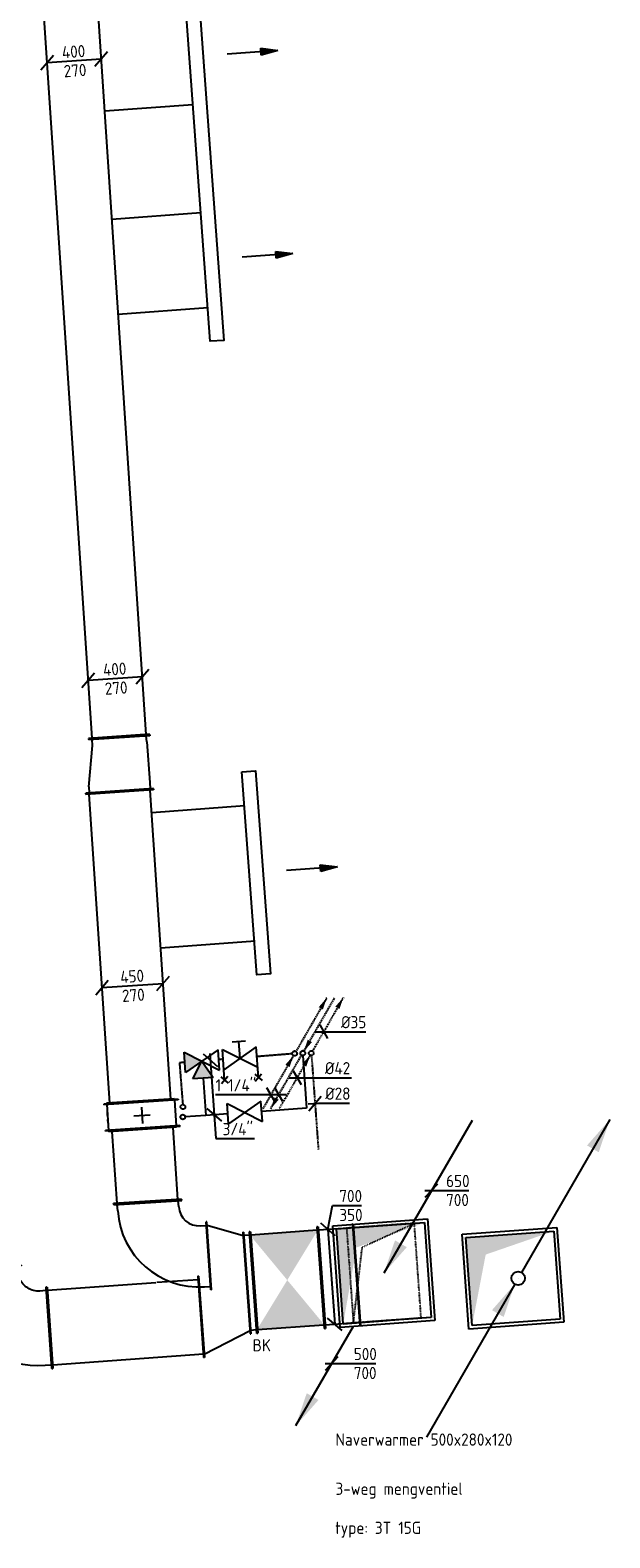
# Model space of a CAD drawing. Header units: millimetres. Extents: x -2770 to 48660, y -299 to 65946.
# Tile 16 of 39: x 30376 to 34645, y 871 to 11974. Entities that reach past the tile are written whole.
import ezdxf
from ezdxf.enums import TextEntityAlignment as Align

# ---------------------------------------------------------------- set-up
doc = ezdxf.new("R2010")
doc.units = ezdxf.units.MM
for name, pattern in [('2322107', [2000, 1000, 1000]), ('2322108', [7, 5, -2]), ('2322108_a', [7, 5, -2]), ('2322109', [10, 5, -2, 1, -2]), ('2322109_a', [10, 5, -2, 1, -2]), ('CENTER2', [28.575, 19.05, -3.175, 3.175, -3.175]), ('SMALL_DASH', [1.5, 0.5, -1])]:
    doc.linetypes.add(name, pattern=pattern)
for name, color, linetype in [('BL$2----', 7, 'Continuous'), ('WL$1----', 4, 'Continuous'), ('WL531---', 5, '2322109'), ('WL561---', 4, 'Continuous'), ('WL561---_AANVOER', 1, '2322107'), ('WL561---_AANVOER_D', 1, 'Continuous'), ('WL561---_RETOUR', 5, '2322108'), ('WL561---_RETOUR_D', 5, 'Continuous'), ('WL570---_RETOUR_D', 4, 'Continuous'), ('WL570---_TOEVOER', 3, 'Continuous'), ('WL570---_TOEVOER_D', 3, 'Continuous'), ('WL570---_TOEVOER_HL', 1, 'CENTER2'), ('WM531---', 1, 'Continuous'), ('WM561---', 1, 'Continuous'), ('WM561---_RETOUR', 1, 'Continuous'), ('WM570---', 1, 'Continuous'), ('WM570---_TOEVOER', 1, 'Continuous')]:
    doc.layers.add(name, color=color, linetype=linetype)
doc.styles.add('BURO-018', font='BUROFONT', dxfattribs={"height": 1.8})
doc.styles.add('STABICAD-018', font='ISOCP.SHX', dxfattribs={"height": 90})
doc.styles.get("Standard").update_dxf_attribs({"font": 'arial.ttf'})

# ---------------------------------------------------------------- blocks, each defined once
blk = doc.blocks.new('*U321')
at = {"linetype": 'Continuous'}
blk.add_hatch(color=0, dxfattribs=at).paths.add_polyline_path([(325, 325), (-325, 325), (-325, -325), (-188, 188)], flags=0)
at = {"color": 0, "linetype": 'Continuous'}
for p, q in [((-350, 350, -3000), (350, 350, -3000)), ((-350, -350, -3000), (-350, 350, -3000)), ((350, 350, -3000), (350, -350, -3000)), ((-325, 325, -3000), (325, 325, -3000)), ((-325, -325, -3000), (-325, 325, -3000)), ((325, 325, -3000), (325, -325, -3000)), ((325, -325, -3000), (-325, -325, -3000)), ((350, -350, -3000), (-350, -350, -3000))]:
    blk.add_line(p, q, dxfattribs=at)
at = {"layer": 'WL$1----', "color": 2, "style": 'STABICAD-018'}
for tag in ['CODE', 'POSITIONCODE', 'SECTIONCODE']:
    blk.add_attdef(tag, (33148, 2335, 3000), '', height=1.8, dxfattribs=at)
blk = doc.blocks.new('*U322')
at = {"linetype": 'Continuous'}
for points in [[(675, 1169), (593, 928), (507, 978)], [(-25, -43), (-107, -285), (-193, -235)]]:
    blk.add_hatch(color=2, dxfattribs=at).paths.add_polyline_path(points, flags=0)
at = {"color": 2, "linetype": 'Continuous'}
for p, q in [((675, 1169, 3000), (25, 43, 3000)), ((-25, -43, 3000), (-675, -1169, 3000))]:
    blk.add_line(p, q, dxfattribs=at)
at = {"color": 0, "linetype": 'Continuous'}
blk.add_line((0, 0), (0, 0, 3000), dxfattribs=at)
blk.add_circle((0, 0, 3000), 50, dxfattribs=at)
at = {"color": 2, "linetype": 'Continuous'}
blk.add_circle((0, 0, 3000), 50, dxfattribs=at)
at = {"layer": 'WL561---', "color": 2, "style": 'STABICAD-018'}
for tag, p in [('POSITIONCODE', (33970, 2933, 1499)), ('SECTIONCODE', (33970, 2933, 1499)), ('CODE', (33970, 2883)), ('FLOORCODE', (34020, 2783))]:
    blk.add_attdef(tag, p, '', height=1.8, dxfattribs=at)
blk = doc.blocks.new('*U327')
at = {"color": 0, "linetype": 'Continuous'}
for p, q in [((-50, -4), (25, 2)), ((-46, -54), (46, 54)), ((25, 2), (255, 2))]:
    blk.add_line(p, q, dxfattribs=at)
at = {"color": 0, "linetype": 'Continuous', "style": 'STABICAD-018'}
blk.add_text('%%c28', height=90, dxfattribs=at).set_placement((75, 27))
at = {"layer": 'BL$2----', "color": 2}
blk.add_attdef('CODE', (32474, 4071), '', height=1.2, dxfattribs=at)
blk = doc.blocks.new('*U323')
at = {"linetype": '2322109'}
blk.add_hatch(color=2, dxfattribs=at).paths.add_polyline_path([(-9, -15), (-37, -100), (-68, -82)], flags=0)
at = {"color": 0, "linetype": '2322109'}
blk.add_line((0, 0), (0, 0, 1), dxfattribs=at)
at = {"color": 2, "linetype": '2322109_a'}
blk.add_line((-9, -15, 1), (-236, -409, 1), dxfattribs=at)
at = {"color": 2, "linetype": '2322109'}
blk.add_circle((0, 0, 1), 17.5, dxfattribs=at)
at = {"layer": 'BL$2----', "color": 2}
for tag in ['POSITIONCODE', 'SECTIONCODE']:
    blk.add_attdef(tag, (32447, 4591, 149), '', height=1.2, dxfattribs=at)
at = {"layer": 'BL$2----', "color": 2, "style": 'STABICAD-018'}
for tag, p in [('CODE', (32447, 4541, -1)), ('FLOORCODE', (32497, 4441, -1))]:
    blk.add_attdef(tag, p, '', height=1.2, dxfattribs=at)
blk = doc.blocks.new('*U324')
at = {"linetype": '2322109'}
blk.add_hatch(color=2, dxfattribs=at).paths.add_polyline_path([(236, 409), (208, 325), (177, 342)], flags=0)
at = {"color": 2, "linetype": '2322109_a'}
blk.add_line((236, 409, 3000), (9, 15, 3000), dxfattribs=at)
at = {"color": 0, "linetype": '2322109'}
blk.add_line((0, 0), (0, 0, 3000), dxfattribs=at)
blk.add_circle((0, 0, 3000), 17.5, dxfattribs=at)
at = {"color": 2, "linetype": '2322109'}
blk.add_circle((0, 0, 3000), 17.5, dxfattribs=at)
at = {"layer": 'BL$2----', "color": 2}
for tag in ['POSITIONCODE', 'SECTIONCODE']:
    blk.add_attdef(tag, (32447, 4591, 1499), '', height=1.2, dxfattribs=at)
at = {"layer": 'BL$2----', "color": 2, "style": 'STABICAD-018'}
for tag, p in [('CODE', (32447, 4541)), ('FLOORCODE', (32497, 4441))]:
    blk.add_attdef(tag, p, '', height=1.2, dxfattribs=at)
blk = doc.blocks.new('*U366')
at = {"linetype": '2322108'}
for points in [[(236, 409), (208, 325), (177, 342)], [(-9, -15), (-37, -100), (-68, -82)]]:
    blk.add_hatch(color=2, dxfattribs=at).paths.add_polyline_path(points, flags=0)
at = {"color": 2, "linetype": '2322108_a'}
for p, q in [((236, 409, 3000), (9, 15, 3000)), ((-9, -15, 3000), (-236, -409, 3000))]:
    blk.add_line(p, q, dxfattribs=at)
at = {"color": 0, "linetype": '2322108'}
blk.add_line((0, 0), (0, 0, 3000), dxfattribs=at)
at = {"color": 2, "linetype": '2322108'}
blk.add_circle((0, 0, 3000), 17.5, dxfattribs=at)
at = {"color": 0, "linetype": '2322108'}
blk.add_arc((0, 0, 3000), 17.5, 60, 180, dxfattribs=at)
at = {"layer": 'WM570---', "color": 2}
for tag in ['POSITIONCODE', 'SECTIONCODE']:
    blk.add_attdef(tag, (32324, 4587, 1499), '', height=1.2, dxfattribs=at)
at = {"layer": 'WM570---', "color": 2, "style": 'STABICAD-018'}
for tag, p in [('CODE', (32324, 4537)), ('FLOORCODE', (32374, 4437))]:
    blk.add_attdef(tag, p, '', height=1.2, dxfattribs=at)
blk = doc.blocks.new('*U365')
at = {"linetype": '2322108'}
for points in [[(9, 15), (37, 100), (68, 82)], [(-236, -409), (-208, -325), (-177, -342)]]:
    blk.add_hatch(color=2, dxfattribs=at).paths.add_polyline_path(points, flags=0)
at = {"color": 2, "linetype": '2322108_a'}
for p, q in [((9, 15, 3000), (236, 409, 3000)), ((-236, -409, 3000), (-9, -15, 3000))]:
    blk.add_line(p, q, dxfattribs=at)
at = {"color": 0, "linetype": '2322108'}
blk.add_line((0, 0), (0, 0, 3000), dxfattribs=at)
at = {"color": 2, "linetype": '2322108'}
blk.add_circle((0, 0, 3000), 17.5, dxfattribs=at)
at = {"color": 0, "linetype": '2322108'}
blk.add_arc((0, 0, 3000), 17.5, 60, 180, dxfattribs=at)
at = {"layer": 'WM570---', "color": 2}
for tag in ['POSITIONCODE', 'SECTIONCODE']:
    blk.add_attdef(tag, (32384, 4590, 1499), '', height=1.2, dxfattribs=at)
at = {"layer": 'WM570---', "color": 2, "style": 'STABICAD-018'}
for tag, p in [('CODE', (32384, 4540)), ('FLOORCODE', (32434, 4440))]:
    blk.add_attdef(tag, p, '', height=1.2, dxfattribs=at)
blk = doc.blocks.new('*U367')
at = {"color": 0, "linetype": 'Continuous'}
for p, q in [((-118, 0), (-465, 0)), ((58, 0), (-118, 0)), ((-29, -50), (-87, 50)), ((29, -50), (-29, 50))]:
    blk.add_line(p, q, dxfattribs=at)
at = {"color": 0, "linetype": 'Continuous', "style": 'STABICAD-018'}
blk.add_text("1 1/4''", height=90, dxfattribs=at).set_placement((-465, 25))
at = {"layer": 'WM570---', "color": 2}
blk.add_attdef('CODE', (32207, 4134, 3000), '', height=1.2, dxfattribs=at)
blk = doc.blocks.new('*U325')
at = {"color": 0, "linetype": 'Continuous'}
for p, q in [((-58, 0), (155, 0)), ((-29, 50), (29, -50)), ((155, 0), (400, 0))]:
    blk.add_line(p, q, dxfattribs=at)
at = {"color": 0, "linetype": 'Continuous', "style": 'STABICAD-018'}
blk.add_text('%%c42', height=90, dxfattribs=at).set_placement((205, 25))
at = {"layer": 'BL$2----', "color": 2}
blk.add_attdef('CODE', (32342, 4260, -1), '', height=1.2, dxfattribs=at)
blk = doc.blocks.new('*U326')
at = {"color": 0, "linetype": 'Continuous'}
for p, q in [((-58, 0), (78, 0)), ((-29, 50), (29, -50)), ((78, 0), (311, 0))]:
    blk.add_line(p, q, dxfattribs=at)
at = {"color": 0, "linetype": 'Continuous', "style": 'STABICAD-018'}
blk.add_text('%%c35', height=90, dxfattribs=at).set_placement((128, 25))
at = {"layer": 'BL$2----', "color": 2}
blk.add_attdef('CODE', (32538, 4599), '', height=1.2, dxfattribs=at)
blk = doc.blocks.new('*U333')
at = {"color": 0, "linetype": 'Continuous'}
for p, q in [((0, 375, -4500), (5, 375, -4500)), ((0, -375, -4500), (0, 375, -4500)), ((5, -375, -4500), (5, 375, -4500)), ((5, 350, -4500), (258, 350, -4500)), ((263, 375, -4500), (258, 375, -4500)), ((258, -375, -4500), (258, 375, -4500)), ((263, -375, -4500), (263, 375, -4500)), ((0, -375, -4500), (5, -375, -4500)), ((5, -350, -4500), (258, -350, -4500)), ((263, -375, -4500), (258, -375, -4500))]:
    blk.add_line(p, q, dxfattribs=at)
at = {"layer": 'WM570---', "color": 2, "style": 'STABICAD-018'}
for tag, p in [('CODE', (32782, 2806, 4500)), ('POSITIONCODE', (32662, 2647, 4500)), ('SECTIONCODE', (32662, 2647, 4500))]:
    blk.add_attdef(tag, p, '', height=1.8, dxfattribs=at)
blk = doc.blocks.new('*U361')
at = {"linetype": 'Continuous'}
blk.add_hatch(color=2, dxfattribs=at).paths.add_polyline_path([(-1076, 729), (-841, 630), (-897, 547)], flags=0)
at = {"color": 2, "linetype": 'Continuous'}
blk.add_line((-375, 254), (-1076, 729), dxfattribs=at)
at = {"layer": 'WL570---_TOEVOER_HL', "linetype": 'SMALL_DASH'}
for p, q in [((-350, -250), (-350, 250)), ((350, 250), (-350, 250)), ((-350, 250), (203, 145)), ((350, -250), (350, 250)), ((203, 145), (350, -250)), ((-350, -250), (350, -250))]:
    blk.add_line(p, q, dxfattribs=at)
at = {"layer": 'WM570---', "color": 2, "style": 'STABICAD-018'}
for tag, p in [('CODE', (32981, 2920)), ('POSITIONCODE', (32832, 2810, 1309)), ('SECTIONCODE', (32832, 2810, 1309)), ('FLOORCODE', (33031, 2820))]:
    blk.add_attdef(tag, p, '', height=1.8, dxfattribs=at)
blk = doc.blocks.new('*U364')
at = {"color": 0, "linetype": 'Continuous'}
for p, q in [((-50, 0), (112, -1)), ((-47, -50), (47, 50)), ((112, -1), (324, -1))]:
    blk.add_line(p, q, dxfattribs=at)
at = {"color": 0, "linetype": 'Continuous', "style": 'STABICAD-018'}
for s, p in [('500', (162, 24)), ('700', (162, -116))]:
    blk.add_text(s, height=90, dxfattribs=at).set_placement(p)
at = {"layer": 'WM570---', "color": 2, "style": 'STABICAD-018'}
blk.add_attdef('CODE', (32598, 2156), '', height=1.8, dxfattribs=at)
blk = doc.blocks.new('*U362')
at = {"linetype": 'Continuous'}
for color, points in [(0, [(350, -325), (350, 325), (-350, 325), (203, 188)]), (2, [(0, 0), (235, -99), (179, -182)])]:
    blk.add_hatch(color=color, dxfattribs=at).paths.add_polyline_path(points, flags=0)
at = {"color": 0, "linetype": 'Continuous'}
for p, q in [((-350, 325, -2999), (350, 325, -2999)), ((-350, -325, -2999), (-350, 325, -2999)), ((350, 325, -2999), (350, -325, -2999)), ((350, -325, -2999), (-350, -325, -2999))]:
    blk.add_line(p, q, dxfattribs=at)
at = {"color": 2, "linetype": 'Continuous'}
for p, q in [((-350, 325, -2999), (-350, 0, -2999)), ((-350, -325, -2999), (-350, 0, -2999)), ((1076, -729, -2999), (0, 0, -2999))]:
    blk.add_line(p, q, dxfattribs=at)
at = {"layer": 'WM570---', "color": 2, "style": 'STABICAD-018'}
for tag, p in [('CODE', (32981, 2920, 2999)), ('POSITIONCODE', (32832, 2810, 3149)), ('SECTIONCODE', (32832, 2810, 3149)), ('FLOORCODE', (33031, 2820, 2999))]:
    blk.add_attdef(tag, p, '', height=1.8, dxfattribs=at)
blk = doc.blocks.new('*U363')
at = {"color": 0, "linetype": 'Continuous'}
for p, q in [((-50, 0, -2998), (57, 0, -2998)), ((-47, -50, -2998), (47, 50, -2998)), ((57, 0, -2998), (275, 0, -2998))]:
    blk.add_line(p, q, dxfattribs=at)
at = {"color": 0, "linetype": 'Continuous', "style": 'STABICAD-018'}
for s, p in [('650', (107, 25, -2998)), ('700', (107, -115, -2998))]:
    blk.add_text(s, height=90, dxfattribs=at).set_placement(p)
at = {"layer": 'WM570---', "color": 2, "style": 'STABICAD-018'}
blk.add_attdef('CODE', (33333, 3429, 2998), '', height=1.8, dxfattribs=at)
blk = doc.blocks.new('*U334')
at = {"linetype": 'Continuous'}
for points in [[(-250, 350), (250, 350), (0, 0)], [(-250, -350), (250, -350), (0, 0)]]:
    blk.add_hatch(color=2, dxfattribs=at).paths.add_polyline_path(points, flags=0)
at = {"color": 2, "linetype": 'Continuous'}
for p, q in [((-250, 375, -4500), (-245, 375, -4500)), ((-250, -375, -4500), (-250, 375, -4500)), ((-245, -375, -4500), (-245, 375, -4500)), ((-245, 350, -4500), (245, 350, -4500)), ((250, 375, -4500), (245, 375, -4500)), ((245, -375, -4500), (245, 375, -4500)), ((250, -375, -4500), (250, 375, -4500)), ((-250, -375, -4500), (-245, -375, -4500)), ((-245, -350, -4500), (245, -350, -4500)), ((250, -375, -4500), (245, -375, -4500))]:
    blk.add_line(p, q, dxfattribs=at)
at = {"layer": 'WM570---', "color": 1, "style": 'STABICAD-018'}
for tag, p in [('PRODUCTCODE', (33370, 3869, 4500)), ('PRODUCTCODE2', (32270, 2769, 4500))]:
    blk.add_attdef(tag, p, '', height=1.8, dxfattribs=at)
at = {"layer": 'WM570---', "color": 2, "style": 'STABICAD-018'}
for tag, p in [('CODE', (32270, 2869, 4500)), ('FREETEXT', (32270, 2819, 4500)), ('POSITIONCODE', (32270, 2769, 4500)), ('SECTIONCODE', (32270, 2769, 4500)), ('INDICATIONTEXT', (32014, 2244, 4500))]:
    blk.add_attdef(tag, p, '', height=1.8, dxfattribs=at)
blk = doc.blocks.new('*U335')
at = {"color": 0, "linetype": 'Continuous'}
for p, q in [((0, 0, -4500), (34, 177, -4500)), ((34, 177, -4500), (246, 177, -4500)), ((53, -46, -4500), (-53, 46, -4500)), ((0, 0, -4500), (50, -698, -4500)), ((104, -744, -4500), (-3, -652, -4500))]:
    blk.add_line(p, q, dxfattribs=at)
at = {"color": 0, "linetype": 'Continuous', "style": 'STABICAD-018'}
for s, p in [('700', (84, 202, -4500)), ('350', (84, 62, -4500))]:
    blk.add_text(s, height=90, dxfattribs=at).set_placement(p)
at = {"layer": 'WM570---', "color": 2, "style": 'STABICAD-018'}
blk.add_attdef('CODE', (32569, 3142, 4500), '', height=1.8, dxfattribs=at)
blk = doc.blocks.new('*U358')
at = {"color": 0, "linetype": 'Continuous'}
for p, q in [((0, 250, -2985), (5, 250, -2985)), ((0, -250, -2985), (0, 250, -2985)), ((5, -250, -2985), (5, 250, -2985)), ((5, 225, -2985), (536, 225, -2985)), ((541, 250, -2985), (536, 250, -2985)), ((536, -250, -2985), (536, 250, -2985)), ((541, -250, -2985), (541, 250, -2985)), ((0, -250, -2985), (5, -250, -2985)), ((5, -225, -2985), (536, -225, -2985)), ((541, -250, -2985), (536, -250, -2985))]:
    blk.add_line(p, q, dxfattribs=at)
at = {"layer": 'WL570---_TOEVOER_D', "color": 2, "style": 'STABICAD-018'}
for tag, p in [('POSITIONCODE', (31072, 3621, 2985)), ('SECTIONCODE', (31080, 3503, 2985)), ('CODE', (31241, 3344, 2985))]:
    blk.add_attdef(tag, p, '', height=1.8, dxfattribs=at)
blk = doc.blocks.new('*U329')
at = {"color": 0, "linetype": 'Continuous'}
for p, q in [((0, 300, -4500), (5, 300, -4500)), ((0, -300, -4500), (0, 300, -4500)), ((5, -300, -4500), (5, 300, -4500)), ((5, 275, -4500), (1118, 275, -4500)), ((1123, 300, -4500), (1118, 300, -4500)), ((1118, -300, -4500), (1118, 300, -4500)), ((1123, -300, -4500), (1123, 300, -4500)), ((0, -300, -4500), (5, -300, -4500)), ((5, -275, -4500), (309, -275, -4500)), ((316, -275, -4500), (1118, -275, -4500)), ((1123, -300, -4500), (1118, -300, -4500))]:
    blk.add_line(p, q, dxfattribs=at)
at = {"layer": 'WM570---', "color": 2, "style": 'STABICAD-018'}
for tag, p in [('CODE', (31752, 2657, 4500)), ('POSITIONCODE', (31203, 2467, 4500)), ('SECTIONCODE', (31203, 2467, 4500))]:
    blk.add_attdef(tag, p, '', height=1.8, dxfattribs=at)
blk = doc.blocks.new('*U338')
at = {"color": 0, "linetype": 'Continuous'}
for p, q in [((-178, 38, -4500), (-271, -68, -4500)), ((225, 15, -4500), (-225, -15, -4500)), ((271, 68, -4500), (178, -38, -4500))]:
    blk.add_line(p, q, dxfattribs=at)
at = {"color": 0, "linetype": 'Continuous', "style": 'STABICAD-018'}
for s, p in [('450', (-87, 19, -4500)), ('270', (-74, -120, -4500))]:
    blk.add_text(s, height=90, rotation=3.8106, dxfattribs=at).set_placement(p)
at = {"layer": 'WL570---_TOEVOER_D', "color": 2, "style": 'STABICAD-018'}
blk.add_attdef('CODE', (31144, 4738, 4500), '', height=1.8, dxfattribs=at)
blk = doc.blocks.new('*U330')
at = {"color": 0, "linetype": 'Continuous'}
for p, q in [((-475, 300, -4500), (-470, 300, -4500)), ((-475, -300, -4500), (-475, 300, -4500)), ((-470, -300, -4500), (-470, 300, -4500)), ((-470, 275, -4500), (-425, 275, -4500)), ((-425, 275, -4500), (-370, 273, -4500)), ((-370, 273, -4500), (-315, 266, -4500)), ((-315, 266, -4500), (-262, 256, -4500)), ((-262, 256, -4500), (-209, 241, -4500)), ((-209, 241, -4500), (-157, 222, -4500)), ((-157, 222, -4500), (-107, 199, -4500)), ((-107, 199, -4500), (-59, 172, -4500)), ((-59, 172, -4500), (-14, 141, -4500)), ((-14, 141, -4500), (30, 107, -4500)), ((30, 107, -4500), (70, 70, -4500)), ((70, 70, -4500), (107, 30, -4500)), ((107, 30, -4500), (141, -14, -4500)), ((141, -14, -4500), (172, -59, -4500)), ((172, -59, -4500), (199, -107, -4500)), ((199, -107, -4500), (222, -157, -4500)), ((222, -157, -4500), (241, -209, -4500)), ((241, -209, -4500), (256, -262, -4500)), ((-475, -300, -4500), (-470, -300, -4500)), ((-470, -275, -4500), (-425, -275, -4500)), ((-425, -275, -4500), (-413, -275, -4500)), ((-413, -275, -4500), (-402, -277, -4500)), ((-402, -277, -4500), (-390, -279, -4500)), ((-390, -279, -4500), (-379, -282, -4500)), ((-379, -282, -4500), (-368, -286, -4500)), ((-368, -286, -4500), (-357, -291, -4500)), ((-357, -291, -4500), (-347, -297, -4500)), ((-347, -297, -4500), (-337, -304, -4500)), ((-337, -304, -4500), (-328, -311, -4500)), ((-328, -311, -4500), (-319, -319, -4500)), ((-319, -319, -4500), (-311, -328, -4500)), ((-311, -328, -4500), (-304, -337, -4500)), ((256, -262, -4500), (266, -315, -4500)), ((266, -315, -4500), (273, -370, -4500)), ((-304, -337, -4500), (-297, -347, -4500)), ((-297, -347, -4500), (-291, -357, -4500)), ((-291, -357, -4500), (-286, -368, -4500)), ((-286, -368, -4500), (-282, -379, -4500)), ((-282, -379, -4500), (-279, -390, -4500)), ((-279, -390, -4500), (-277, -402, -4500)), ((-277, -402, -4500), (-275, -413, -4500)), ((-275, -413, -4500), (-275, -425, -4500)), ((-275, -470, -4500), (-275, -425, -4500)), ((273, -370, -4500), (275, -425, -4500)), ((275, -470, -4500), (275, -425, -4500)), ((-300, -475, -4500), (-300, -470, -4500)), ((-300, -470, -4500), (300, -470, -4500)), ((-300, -475, -4500), (300, -475, -4500)), ((300, -475, -4500), (300, -470, -4500))]:
    blk.add_line(p, q, dxfattribs=at)
at = {"layer": 'WM570---', "color": 2, "style": 'STABICAD-018'}
for tag in ['CODE', 'POSITIONCODE', 'SECTIONCODE']:
    blk.add_attdef(tag, (30158, 2543, 4500), '', height=1.8, dxfattribs=at)
blk = doc.blocks.new('*U332')
at = {"color": 0, "linetype": 'Continuous'}
for p, q in [((0, 375, -4500), (5, 375, -4500)), ((0, -375, -4500), (0, 375, -4500)), ((5, -375, -4500), (5, 375, -4500)), ((5, 350, -4500), (45, 350, -4500)), ((50, 375, -4500), (45, 375, -4500)), ((45, -375, -4500), (45, 375, -4500)), ((50, -375, -4500), (50, 375, -4500)), ((0, -375, -4500), (5, -375, -4500)), ((5, -350, -4500), (45, -350, -4500)), ((50, -375, -4500), (45, -375, -4500))]:
    blk.add_line(p, q, dxfattribs=at)
at = {"layer": 'WM570---', "color": 2, "style": 'STABICAD-018'}
for tag in ['CODE', 'POSITIONCODE', 'SECTIONCODE']:
    blk.add_attdef(tag, (32020, 2751, 4500), '', height=1.8, dxfattribs=at)
blk = doc.blocks.new('*U359')
at = {"color": 0, "linetype": 'Continuous'}
for p, q in [((0, 250, -2985), (5, 250, -2985)), ((0, -250, -2985), (0, 250, -2985)), ((5, -250, -2985), (5, 250, -2985)), ((5, 225, -2985), (2285, 225, -2985)), ((2290, 250, -2985), (2285, 250, -2985)), ((2285, -250, -2985), (2285, 250, -2985)), ((2290, -250, -2985), (2290, 250, -2985)), ((0, -250, -2985), (5, -250, -2985)), ((5, -225, -2985), (2285, -225, -2985)), ((2290, -250, -2985), (2285, -250, -2985))]:
    blk.add_line(p, q, dxfattribs=at)
at = {"layer": 'WL570---_TOEVOER_D', "color": 2, "style": 'STABICAD-018'}
for tag, p in [('POSITIONCODE', (30962, 5215, 2985)), ('SECTIONCODE', (31027, 4242, 2985)), ('CODE', (31188, 4083, 2985))]:
    blk.add_attdef(tag, p, '', height=1.8, dxfattribs=at)
blk = doc.blocks.new('*U336')
at = {"color": 0, "linetype": 'Continuous'}
for p, q in [((-250, 425, -4500), (-250, 420, -4500)), ((250, 425, -4500), (-250, 425, -4500)), ((250, 420, -4500), (-250, 420, -4500)), ((-225, 375, -4500), (-225, 420, -4500)), ((225, 375, -4500), (225, 420, -4500)), ((250, 425, -4500), (250, 420, -4500)), ((-425, 250, -4500), (-420, 250, -4500)), ((-425, -250, -4500), (-425, 250, -4500)), ((-420, -250, -4500), (-420, 250, -4500)), ((-375, 225, -4500), (-420, 225, -4500)), ((-425, -250, -4500), (-420, -250, -4500)), ((-375, -225, -4500), (-420, -225, -4500))]:
    blk.add_line(p, q, dxfattribs=at)
for radius, end in [(150, 0), (600, 360)]:
    blk.add_arc((-375, 375, -4500), radius, 270, end, dxfattribs=at)
at = {"layer": 'WM570---', "color": 2, "style": 'STABICAD-018'}
for tag in ['CODE', 'POSITIONCODE', 'SECTIONCODE']:
    blk.add_attdef(tag, (31248, 3240, 4500), '', height=1.8, dxfattribs=at)
blk = doc.blocks.new('*U337')
at = {"color": 2, "linetype": 'Continuous'}
for p, q in [((-100, 275, -4500), (-95, 275, -4500)), ((-100, -275, -4500), (-100, 275, -4500)), ((-95, -275, -4500), (-95, 275, -4500)), ((-95, 250, -4500), (95, 250, -4500)), ((100, 275, -4500), (95, 275, -4500)), ((95, -275, -4500), (95, 275, -4500)), ((100, -275, -4500), (100, 275, -4500)), ((60, 0, -4500), (-60, 0, -4500)), ((0, 60, -4500), (0, -60, -4500)), ((-100, -275, -4500), (-95, -275, -4500)), ((-95, -250, -4500), (95, -250, -4500)), ((100, -275, -4500), (95, -275, -4500))]:
    blk.add_line(p, q, dxfattribs=at)
at = {"layer": 'WL561---_AANVOER_D', "linetype": 'Continuous'}
for p, q in [((15, 250, -4500), (15, 252, -4500)), ((15, 252, -4500), (42, 252, -4500)), ((42, 250, -4500), (42, 252, -4500))]:
    blk.add_line(p, q, dxfattribs=at)
at = {"layer": 'WL561---_RETOUR_D', "linetype": 'Continuous'}
for p, q in [((-42, 250, -4500), (-42, 252, -4500)), ((-42, 252, -4500), (-15, 252, -4500)), ((-15, 250, -4500), (-15, 252, -4500))]:
    blk.add_line(p, q, dxfattribs=at)
at = {"layer": 'WL570---_TOEVOER_D', "color": 1, "style": 'STABICAD-018'}
blk.add_attdef('PRODUCTCODE', (31966, 5267, 4500), '', height=1.8, dxfattribs=at)
at = {"layer": 'WL570---_TOEVOER_D', "color": 2, "style": 'STABICAD-018'}
for tag, p in [('CODE', (31166, 4567, 4500)), ('FREETEXT', (31166, 4517, 4500)), ('POSITIONCODE', (31166, 4467, 4500)), ('SECTIONCODE', (31166, 4467, 4500))]:
    blk.add_attdef(tag, p, '', height=1.8, dxfattribs=at)
blk = doc.blocks.new('*U341')
at = {"color": 0, "linetype": 'Continuous'}
for p, q in [((0, 225, -2985), (5, 225, -2985)), ((0, -225, -2985), (0, 225, -2985)), ((5, -225, -2985), (5, 225, -2985)), ((5477, 225, -2985), (5472, 225, -2985)), ((5472, -225, -2985), (5472, 225, -2985)), ((5477, -225, -2985), (5477, 225, -2985)), ((5, 200, -2985), (5472, 200, -2985)), ((5, -200, -2985), (5472, -200, -2985)), ((0, -225, -2985), (5, -225, -2985)), ((5477, -225, -2985), (5472, -225, -2985))]:
    blk.add_line(p, q, dxfattribs=at)
at = {"layer": 'WL570---_TOEVOER_D', "color": 2, "style": 'STABICAD-018'}
for tag, p in [('POSITIONCODE', (30820, 7693, 2985)), ('SECTIONCODE', (30820, 7693, 2985)), ('CODE', (31032, 6768, 2985))]:
    blk.add_attdef(tag, p, '', height=1.8, dxfattribs=at)
blk = doc.blocks.new('*U339')
at = {"color": 0, "linetype": 'Continuous'}
for p, q in [((0, 250, -2985), (5, 250, -2985)), ((0, -250, -2985), (0, 250, -2985)), ((5, -250, -2985), (5, 250, -2985)), ((50, 225, -2985), (5, 225, -2985)), ((50, 225, -2985), (350, 177, -2985)), ((350, 177, -2985), (395, 177, -2985)), ((400, 202, -2985), (395, 202, -2985)), ((395, -248, -2985), (395, 202, -2985)), ((400, -248, -2985), (400, 202, -2985)), ((0, -250, -2985), (5, -250, -2985)), ((50, -225, -2985), (5, -225, -2985)), ((350, -223, -2985), (50, -225, -2985)), ((350, -223, -2985), (395, -223, -2985)), ((400, -248, -2985), (395, -248, -2985))]:
    blk.add_line(p, q, dxfattribs=at)
at = {"layer": 'WL570---_TOEVOER_D', "color": 2, "style": 'STABICAD-018'}
for tag in ['CODE', 'POSITIONCODE', 'SECTIONCODE']:
    blk.add_attdef(tag, (31036, 6368, 2985), '', height=1.8, dxfattribs=at)
blk = doc.blocks.new('PI_SYM115')
at = {"color": 0, "linetype": 'Continuous'}
for p, q in [((-2.5, 1.5), (2.5, -1.5)), ((-2.5, -1.5), (-2.5, 1.5)), ((2.5, 1.5), (-2.5, -1.5)), ((2.5, -1.5), (2.5, 1.5))]:
    blk.add_line(p, q, dxfattribs=at)
at = {"color": 0, "linetype": 'Continuous', "style": 'BURO-018'}
blk.add_attdef('PRODUCTCODE', text='', height=1.8, dxfattribs=at).set_placement((0, 0), align=Align.MIDDLE)
blk = doc.blocks.new('PI_SYM138')
at = {"color": 0, "linetype": 'Continuous'}
for p, q in [((-1, 2.5), (1, 2.5)), ((0, 0), (0, 2.5)), ((-2.5, 1.5), (2.5, -1.5)), ((-2.5, -3), (-2.5, 1.5)), ((2.5, 1.5), (-2.5, -1.5)), ((2.5, -3), (2.5, 1.5)), ((-3, -3.5), (-2, -2.5)), ((-3, -2.5), (-2, -3.5)), ((2, -3.5), (3, -2.5)), ((2, -2.5), (3, -3.5))]:
    blk.add_line(p, q, dxfattribs=at)
at = {"color": 0, "linetype": 'Continuous', "style": 'BURO-018'}
blk.add_attdef('PRODUCTCODE', text='', height=1.8, dxfattribs=at).set_placement((0, 0), align=Align.MIDDLE)
blk = doc.blocks.new('PI_SYM121')
at = {"linetype": 'Continuous'}
for points in [[(-2.5, -1.5), (0, 0), (-2.5, 1.5)], [(0, 0), (-1.5, -2.5), (1.5, -2.5)]]:
    blk.add_hatch(color=0, dxfattribs=at).paths.add_polyline_path(points)
at = {"color": 0, "linetype": 'Continuous'}
for p, q in [((-2.5, 1.5), (2.5, -1.5)), ((-2.5, -1.5), (-2.5, 1.5)), ((2.5, 1.5), (-2.5, -1.5)), ((-1.5, -2.5), (0, 0)), ((0, 0), (1.5, -2.5)), ((2.5, -1.5), (2.5, 1.5)), ((1.5, -2.5), (-1.5, -2.5))]:
    blk.add_line(p, q, dxfattribs=at)
at = {"color": 0, "linetype": 'Continuous', "style": 'BURO-018'}
blk.add_attdef('PRODUCTCODE', text='', height=1.8, dxfattribs=at).set_placement((0, 0), align=Align.MIDDLE)
blk = doc.blocks.new('*U356')
at = {"color": 0, "linetype": '2322108'}
blk.add_line((0, 0), (0, 0, 50), dxfattribs=at)
blk.add_circle((0, 0, 50), 17.5, dxfattribs=at)
at = {"layer": 'WM570---', "color": 2, "style": 'STABICAD-018'}
for tag, p in [('POSITIONCODE', (31502, 4194, 24)), ('SECTIONCODE', (31502, 4194, 24)), ('CODE', (31502, 4044))]:
    blk.add_attdef(tag, p, '', height=1.2, dxfattribs=at)
blk = doc.blocks.new('*U355')
at = {"color": 0, "linetype": '2322107'}
blk.add_line((0, 0), (0, 0, 50), dxfattribs=at)
blk.add_circle((0, 0, 50), 17.5, dxfattribs=at)
at = {"layer": 'WM570---', "color": 2, "style": 'STABICAD-018'}
for tag, p in [('POSITIONCODE', (31500, 4120, 24)), ('SECTIONCODE', (31500, 4120, 24)), ('CODE', (31500, 3970))]:
    blk.add_attdef(tag, p, '', height=1.2, dxfattribs=at)
blk = doc.blocks.new('*U357')
at = {"color": 0, "linetype": 'Continuous'}
for p, q in [((-53, 46), (53, -46)), ((-4, 50), (41, -578)), ((-25, -356), (82, -448)), ((41, -578), (325, -578))]:
    blk.add_line(p, q, dxfattribs=at)
at = {"color": 0, "linetype": 'Continuous', "style": 'STABICAD-018'}
blk.add_text("3/4''", height=90, dxfattribs=at).set_placement((91, -553))
at = {"layer": 'WM570---', "color": 2, "style": 'STABICAD-018'}
blk.add_attdef('CODE', (31703, 4389), '', height=1.2, dxfattribs=at)
blk = doc.blocks.new('*U360')
at = {"color": 0, "linetype": 'Continuous'}
for p, q in [((-375, 350, -2669), (375, 350, -2669)), ((-375, -350, -2669), (-375, 350, -2669)), ((375, 350, -2669), (375, -350, -2669)), ((375, -350, -2669), (-375, -350, -2669))]:
    blk.add_line(p, q, dxfattribs=at)
at = {"layer": 'WM570---', "color": 2, "style": 'STABICAD-018'}
for tag in ['CODE', 'SECTIONCODE', 'POSITIONCODE']:
    blk.add_attdef(tag, (32981, 2820, 2669), '', height=1.8, dxfattribs=at)
blk = doc.blocks.new('DM_SYM002')
at = {"color": 0, "linetype": 'Continuous'}
for p, q in [((0, 0), (-7.5, 0)), ((-2.5, -0.5), (-2.5, 0.5)), ((-2.5, 0.5), (0, 0)), ((0, 0), (-2.5, -0.5))]:
    blk.add_line(p, q, dxfattribs=at)
blk.add_solid([(-2.5, 0.5), (-2.5, -0.5), (0, 0)], dxfattribs=at)
blk = doc.blocks.new('*U1011')
at = {"color": 0, "linetype": 'Continuous'}
for p, q in [((-153, 40, -2985), (-246, -67, -2985)), ((200, 13, -2985), (-200, -13, -2985)), ((246, 67, -2985), (153, -40, -2985))]:
    blk.add_line(p, q, dxfattribs=at)
at = {"color": 0, "linetype": 'Continuous', "style": 'STABICAD-018'}
for s, p in [('400', (-87, 19, -2985)), ('270', (-74, -120, -2985))]:
    blk.add_text(s, height=90, rotation=3.8106, dxfattribs=at).set_placement(p)
at = {"layer": 'WL570---_TOEVOER_D', "color": 2, "style": 'STABICAD-018'}
blk.add_attdef('CODE', (31003, 7199, 2985), '', height=1.8, dxfattribs=at)
blk = doc.blocks.new('*U1012')
at = {"color": 0, "linetype": 'Continuous'}
for p, q in [((-153, 40, -2985), (-246, -67, -2985)), ((200, 13, -2985), (-200, -13, -2985)), ((246, 67, -2985), (153, -40, -2985))]:
    blk.add_line(p, q, dxfattribs=at)
at = {"color": 0, "linetype": 'Continuous', "style": 'STABICAD-018'}
for s, p in [('400', (-87, 19, -2985)), ('270', (-74, -120, -2985))]:
    blk.add_text(s, height=90, rotation=3.8106, dxfattribs=at).set_placement(p)
at = {"layer": 'WL570---_TOEVOER_D', "color": 2, "style": 'STABICAD-018'}
blk.add_attdef('CODE', (30700, 11746, 2985), '', height=1.8, dxfattribs=at)

msp = doc.modelspace()

# ---------------------------------------------------------------- linework, layer by layer
at = {"layer": 'WL531---', "linetype": '2322109'}
msp.add_line((32448, 4423.7), (32499.1, 3728), dxfattribs=at)
at = {"layer": 'WL561---_AANVOER', "linetype": '2322107'}
for p, q in [((32384.9, 4422.4), (32412.6, 4035.9)), ((31649.5, 4257.1), (31669.2, 3982.5)), ((32412.6, 4035.9), (32081.5, 4012.1)), ((31669.2, 3982.5), (31517.5, 3971.6)), ((31832.2, 3994.2), (31669.2, 3982.5))]:
    msp.add_line(p, q, dxfattribs=at)
at = {"layer": 'WL561---_RETOUR', "linetype": '2322108'}
for p, q in [((31515.9, 4372.7), (31475.7, 4369.5)), ((31475.7, 4369.5), (31500.2, 4061.8)), ((31797.3, 4395.7), (31765, 4393.4)), ((32302.5, 4435.5), (32046.6, 4415.1))]:
    msp.add_line(p, q, dxfattribs=at)
at = {"layer": 'WL570---_TOEVOER_D'}
for p, q in [((31679.7, 3172.7), (31945.5, 3097)), ((31657.3, 2223.8), (31995.6, 2398.8))]:
    msp.add_line(p, q, dxfattribs=at)
for points in [[(31506.5, 12375.4), (31606.3, 12382.7), (31802.7, 9689.8), (31702.9, 9682.8)], [(31935.7, 6512.7), (32035.5, 6520.1), (32145.3, 5023.9), (32045.6, 5016.9)]]:
    msp.add_lwpolyline(points, close=True, dxfattribs=at)
for points in [[(30925.2, 11379.7), (31574.8, 11427.5)], [(30978.3, 10582.4), (31633.3, 10630.5)], [(31024.9, 9883.5), (31684.6, 9931.9)], [(31271.4, 6213.3), (31954, 6263.4)], [(31337.8, 5215.5), (32034.4, 5266.6)]]:
    msp.add_lwpolyline(points, dxfattribs=at)

# ---------------------------------------------------------------- block references
at = {"layer": 'WL531---', "linetype": '2322109'}
for name, p in [('*U324', (32446.8, 4441.2)), ('*U323', (32446.8, 4441.2, -1))]:
    msp.add_blockref(name, p, dxfattribs=at)
at = {"layer": 'WL561---', "color": 2, "linetype": 'Continuous', "xscale": 49.99999999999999, "yscale": 49.99999999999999, "zscale": 49.99999999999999, "rotation": 4.104468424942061}
for name, p in [('PI_SYM121', (31640.5, 4381.8)), ('PI_SYM138', (31922.2, 4402.4)), ('PI_SYM115', (31956.8, 4003.1))]:
    msp.add_blockref(name, p, dxfattribs=at)
at = {"layer": 'WL561---_AANVOER', "linetype": '2322107'}
msp.add_blockref('*U355', (31500, 3970.4), dxfattribs=at)
at = {"layer": 'WL561---_RETOUR', "linetype": '2322108'}
for name, p in [('*U366', (32324, 4437.2)), ('*U365', (32383.6, 4439.8)), ('*U356', (31501.6, 4044.4))]:
    msp.add_blockref(name, p, dxfattribs=at)
at = {"layer": 'WL570---_RETOUR_D', "linetype": 'Continuous', "rotation": 4.104467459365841}
msp.add_blockref('*U321', (33932.1, 2783.3, 3000), dxfattribs=at)
at = {"layer": 'WL570---_TOEVOER', "linetype": 'Continuous', "xscale": 49.99999999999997, "yscale": 49.99999999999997, "zscale": 49.99999999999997, "rotation": 4.200000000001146}
for p in [(32201.3, 11824.8), (32311.1, 10329), (32638.9, 5812.3)]:
    msp.add_blockref('DM_SYM002', p, dxfattribs=at)
at = {"layer": 'WL570---_TOEVOER', "linetype": 'Continuous'}
msp.add_blockref('*U322', (33970.5, 2782.9), dxfattribs=at)
at = {"layer": 'WL570---_TOEVOER_D', "linetype": 'Continuous'}
for name, p, rotation in [('*U341', (31031.9, 6768.5, 2985), 93.81057291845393), ('*U339', (31035.6, 6367.9, 2985), 93.81057291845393), ('*U359', (31187.8, 4082.9, 2985), 93.81057291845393), ('*U358', (31240.7, 3344, 2985), 93.81057291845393), ('*U362', (32981.3, 2820.4, 2999), 94.10446857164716), ('*U336', (31270.6, 2920, 2985), 273.8105729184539), ('*U332', (32020.4, 2751.5, 4500), 184.1044685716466), ('*U361', (32981.3, 2820.4), 94.10446857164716), ('*U333', (32781.8, 2806.1, 4500), 184.1044685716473), ('*U360', (32981.3, 2820.4, 2669.1), 94.10446857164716), ('*U330', (30043.8, 2384, 3005), 184.1044685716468), ('*U329', (31637.6, 2498.4, 3005), 184.104468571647)]:
    msp.add_blockref(name, p, dxfattribs=dict(at, rotation=rotation))
at = {"layer": 'WL570---_TOEVOER_D', "color": 2, "linetype": 'Continuous', "rotation": 93.81057291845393}
msp.add_blockref('*U337', (31199.1, 3983.2, 2985), dxfattribs=at)
at = {"layer": 'WL570---_TOEVOER_D', "color": 2, "linetype": 'Continuous'}
ref = msp.add_blockref('*U334', (32269.8, 2769.4, 4500), dxfattribs=dict(at, rotation=184.104468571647))
ref.add_attrib('INDICATIONTEXT', 'BK', (32014.1, 2244.3, 4500), dxfattribs={"layer": '0', "color": 2, "linetype": 'Continuous', "height": 90, "style": 'STABICAD-018'})
at = {"layer": 'WM531---', "linetype": 'Continuous'}
for name, p in [('*U326', (32537.7, 4598.7)), ('*U325', (32342.2, 4260, -1)), ('*U327', (32473.9, 4070.6))]:
    msp.add_blockref(name, p, dxfattribs=at)
at = {"layer": 'WM561---_RETOUR', "linetype": 'Continuous'}
for name, p in [('*U357', (31702.7, 4388.9)), ('*U367', (32207.1, 4134.1, 3000))]:
    msp.add_blockref(name, p, dxfattribs=at)
at = {"layer": 'WM570---_TOEVOER', "linetype": 'Continuous'}
for name, p in [('*U1012', (30700.4, 11746.1, 2985)), ('*U1011', (31003.2, 7198.8, 2985)), ('*U338', (31129.9, 4936.6, 4500)), ('*U363', (33332.7, 3429, 2998)), ('*U335', (32569.3, 3141.7, 4500)), ('*U364', (32597.7, 2156))]:
    msp.add_blockref(name, p, dxfattribs=at)

# ---------------------------------------------------------------- texts
at = {"layer": 'WM561---', "style": 'STABICAD-018'}
for s, p in [('Naverwarmer 500x280x120', (32625.1, 1549.9)), ('3-weg mengventiel', (32625.1, 1187.6)), ('type: 3T 15G', (32622.6, 900.1))]:
    msp.add_text(s, height=90, dxfattribs=at).set_placement(p)

doc.saveas('drawing.dxf')
